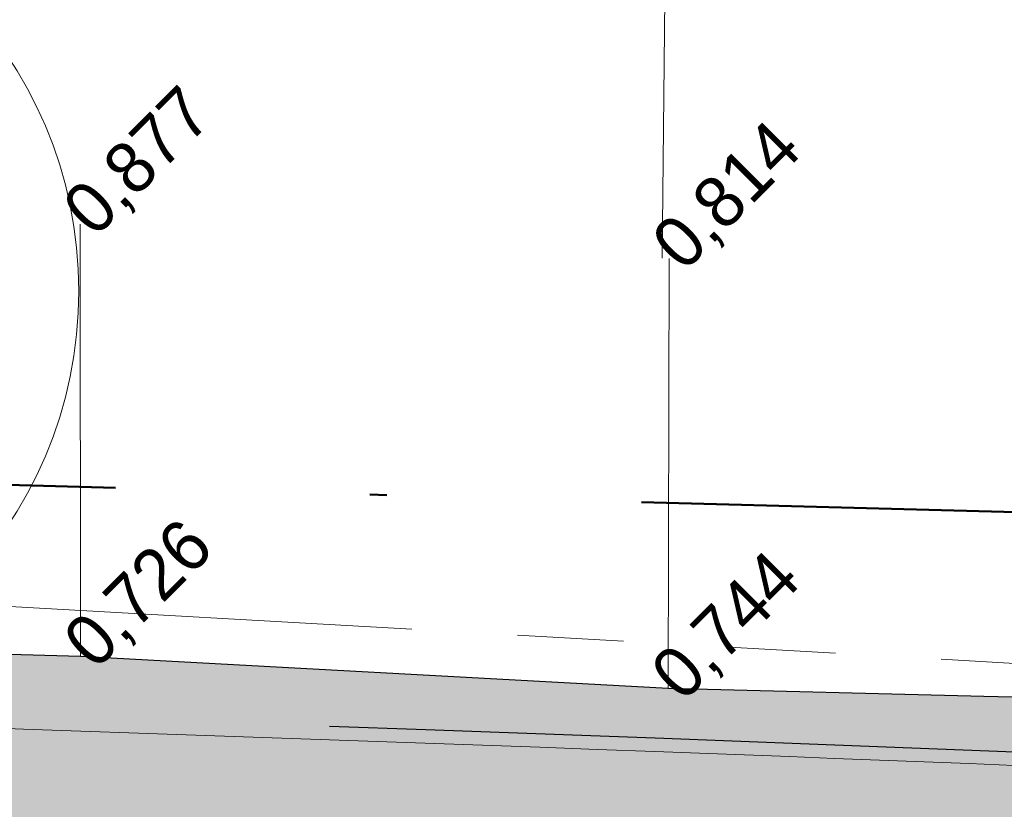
# Model space of a CAD drawing. Header units: millimetres. Extents: x 812 to 183790, y 13 to 580968.
# Tile 68 of 256: x 182509.42 to 182515.22, y 580828.36 to 580833.01. Entities that reach past the tile are written whole.
import ezdxf

# ---------------------------------------------------------------- set-up
doc = ezdxf.new("R2010")
doc.units = ezdxf.units.MM
doc.header["$LTSCALE"] = 5
for name, pattern in [('PHANTOM2', [1.25, 0.625, -0.125, 0.125, -0.125, 0.125, -0.125]), ('VH-OPSLUITBAND_80X200', [14, 8, -2, 2, -2]), ('XX-PROJECTGRENS', [18, 12, -3, 0, -3])]:
    doc.linetypes.add(name, pattern=pattern)
for name, color, linetype, lineweight in [('047 HEMELWATER AFVOER', 252, 'PHANTOM2', 13), ('boom', 252, 'Continuous', 9), ('kant verharding', 252, 'Continuous', 9), ('N-BH-VH-KANTOPSLUITING_OPSLUITBAND_80X200-G', 150, 'VH-OPSLUITBAND_80X200', 30), ('N-WE-KG-WERKGRENS-G', 7, 'XX-PROJECTGRENS', 50), ('N-WE-VH-KANTVERHARDING-G', 7, 'Continuous', 0), ('V-WE-VH-KANTOPSLUITING_OPSLUITBAND_80X200-G', 150, 'VH-OPSLUITBAND_80X200', 25), ('VERHARDING TEGELS', 252, 'Continuous', 9)]:
    doc.layers.add(name, color=color, linetype=linetype, lineweight=lineweight)
doc.layers.add('B-ALG-HOOGTES', color=252, linetype='Continuous')
doc.layers.add('V-WEG-ALG-LIJN', color=7, linetype='Continuous')
for name, color, linetype, lineweight, transparency in [('N-PV-GR-GRAS_02-G', 85, 'Continuous', 15, 0.3), ('N-WE-VH-VERHARDING_TEGEL-A', 253, 'Continuous', 5, 0.75), ('V-WE-VH-VERHARDING_TEGEL-A', 253, 'Continuous', 18, 0.5)]:
    doc.layers.add(name, color=color, linetype=linetype, lineweight=lineweight, transparency=transparency)
doc.styles.add('isocp', font='isocp.shx')

# ---------------------------------------------------------------- blocks, each defined once
blk = doc.blocks.new('S0771')
at = {"ltscale": 0.1}
h = blk.add_hatch(color=256, dxfattribs=at)
edge = h.paths.add_edge_path()
edge.add_arc((7.366995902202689e-12, -5.115907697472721e-12), 0.15, 0, 360)
for centre, radius in [((0, 0), 2.5), ((7.366995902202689e-12, -5.115907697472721e-12), 0.04499999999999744)]:
    blk.add_circle(centre, radius)
blk.add_circle((7.366995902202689e-12, -5.115907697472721e-12), 0.15, dxfattribs=at)

msp = doc.modelspace()

# ---------------------------------------------------------------- hatches: boundary and pattern name
at = {"layer": 'N-PV-GR-GRAS_02-G'}
h = msp.add_hatch(dxfattribs=at)
h.set_pattern_fill('AGR-GRAS_02', color=256, scale=0.1, angle=90.00000000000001, style=0, pattern_type=2)
h.set_pattern_definition([(90, (0, 0), (-1, 0.9999999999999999), [0.25, -0.75]), (90, (-0.6000000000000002, 0.5499999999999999), (-1, 0.9999999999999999), [0.25, -0.75]), (180, (-0.35, 0.09999999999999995), (-0.9999999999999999, -1), [0.25, -0.75]), (180, (-0.7000000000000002, 0.4999999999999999), (-0.9999999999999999, -1), [0.25, -0.75]), (135, (-0.7000000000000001, 0.1999999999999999), (-1.000000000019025, -1.608122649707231e-16), [0.25, -1.164213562]), (225, (-8.844674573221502e-17, 0.55), (1.608122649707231e-16, -1.000000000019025), [0.25, -1.164213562]), (116.5650512, (-0.3000000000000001, 0.2499999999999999), (-4.000646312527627e-10, 1.000000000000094), [0.25, -1.986067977]), (116.5650512, (-0.8000000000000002, 0.7), (-4.000646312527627e-10, 1.000000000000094), [0.25, -1.986067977]), (153.43494882, (-1.125685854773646e-16, 0.7000000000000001), (-1.000000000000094, 5.099846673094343e-11), [0.25, -1.986067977]), (153.43494882, (-0.4500000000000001, 0.2499999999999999), (-1.000000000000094, 5.099846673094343e-11), [0.25, -1.986067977]), (153.43494882, (-0.2000000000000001, 0.6000000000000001), (-1.000000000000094, 5.099846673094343e-11), [0.25, -1.986067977]), (206.5650512, (-0.55, -8.844674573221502e-17), (-1.000000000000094, -4.000650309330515e-10), [0.25, -1.986067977]), (243.43494882, (-0.15, 0.2), (-5.09988220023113e-11, -1.000000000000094), [0.25, -1.986067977])])
edge = h.paths.add_edge_path()
edge.add_line((182455.8422390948, 580832.357112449), (182455.6124364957, 580831.9360913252))
edge.add_arc((182464.1276147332, 580847.703720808), 17.91999999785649, 241.62910164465, 269.0976136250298)
edge.add_line((182463.8453933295, 580829.7859432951), (182491.5234362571, 580829.3499887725))
edge.add_arc((182475.6818700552, 579823.5947403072), 1005.880000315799, 87.86447263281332, 89.0976136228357, ccw=False)
edge.add_arc((182475.6818700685, 579823.5947408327), 1005.87999979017, 85.9329129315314, 87.86447263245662, ccw=False)
edge.add_line((182547.0233695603, 580826.9416222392), (182574.9237051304, 580824.9578100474))
edge.add_line((182574.9237051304, 580824.9578100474), (182573.7002319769, 580825.0744470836))
edge.add_line((182573.7002319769, 580825.0744470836), (182570.5026350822, 580825.379282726))
edge.add_line((182570.5026350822, 580825.379282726), (182567.3050381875, 580825.6841183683))
edge.add_line((182567.3050381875, 580825.6841183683), (182564.1074412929, 580825.9889540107))
edge.add_line((182564.1074412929, 580825.9889540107), (182560.9039097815, 580826.293177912))
edge.add_line((182560.9039097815, 580826.293177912), (182557.4745113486, 580826.5741194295))
edge.add_line((182557.4745113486, 580826.5741194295), (182554.0451129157, 580826.8550609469))
edge.add_line((182554.0451129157, 580826.8550609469), (182550.6157144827, 580827.1360024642))
edge.add_line((182550.6157144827, 580827.1360024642), (182547.1863160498, 580827.4169439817))
edge.add_line((182547.1863160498, 580827.4169439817), (182543.7569176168, 580827.6978854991))
edge.add_line((182543.7569176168, 580827.6978854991), (182540.4340331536, 580827.9373642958))
edge.add_line((182540.4340331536, 580827.9373642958), (182537.3086117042, 580828.099976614))
edge.add_line((182537.3086117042, 580828.099976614), (182534.1831902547, 580828.2625889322))
edge.add_line((182534.1831902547, 580828.2625889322), (182531.0577688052, 580828.4252012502))
edge.add_line((182531.0577688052, 580828.4252012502), (182527.9323473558, 580828.5878135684))
edge.add_line((182527.9323473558, 580828.5878135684), (182524.8069259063, 580828.7504258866))
edge.add_line((182524.8069259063, 580828.7504258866), (182522.5364941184, 580828.8346088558))
edge.add_line((182522.5364941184, 580828.8346088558), (182520.6773474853, 580828.8810640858))
edge.add_line((182520.6773474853, 580828.8810640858), (182518.8182008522, 580828.9275193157))
edge.add_line((182518.8182008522, 580828.9275193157), (182516.9590542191, 580828.9739745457))
edge.add_line((182516.9590542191, 580828.9739745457), (182515.099907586, 580829.0204297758))
edge.add_line((182515.099907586, 580829.0204297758), (182513.2407609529, 580829.0668850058))
edge.add_line((182513.2407609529, 580829.0668850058), (182509.7778118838, 580829.2558328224))
edge.add_line((182509.7778118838, 580829.2558328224), (182508.3219401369, 580829.2954682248))
edge.add_line((182508.3219401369, 580829.2954682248), (182506.86606839, 580829.3351036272))
edge.add_line((182506.86606839, 580829.3351036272), (182505.4101966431, 580829.3747390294))
edge.add_line((182505.4101966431, 580829.3747390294), (182503.9543248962, 580829.4143744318))
edge.add_line((182503.9543248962, 580829.4143744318), (182501.0309565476, 580829.4972953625))
edge.add_line((182501.0309565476, 580829.4972953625), (182495.9139554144, 580829.6449200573))
edge.add_line((182495.9139554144, 580829.6449200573), (182490.7969542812, 580829.7925447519))
edge.add_line((182490.7969542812, 580829.7925447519), (182485.6799531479, 580829.9401694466))
edge.add_line((182485.6799531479, 580829.9401694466), (182480.5629520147, 580830.0877941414))
edge.add_line((182480.5629520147, 580830.0877941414), (182476.5693457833, 580830.1611014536))
edge.add_line((182476.5693457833, 580830.1611014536), (182472.8554942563, 580830.2159017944))
edge.add_line((182472.8554942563, 580830.2159017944), (182469.1416427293, 580830.2707021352))
edge.add_line((182469.1416427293, 580830.2707021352), (182465.4277912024, 580830.3255024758))
edge.add_line((182465.4277912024, 580830.3255024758), (182462.3622964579, 580830.3833315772))
edge.add_line((182462.3622964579, 580830.3833315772), (182461.8835026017, 580830.4532442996))
edge.add_line((182461.8835026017, 580830.4532442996), (182461.4047087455, 580830.5231570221))
edge.add_line((182461.4047087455, 580830.5231570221), (182460.9259148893, 580830.5930697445))
edge.add_line((182460.9259148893, 580830.5930697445), (182460.4471210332, 580830.662982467))
edge.add_line((182460.4471210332, 580830.662982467), (182459.8421252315, 580830.8098225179))
edge.add_line((182459.8421252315, 580830.8098225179), (182459.1530676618, 580831.0079030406))
edge.add_line((182459.1530676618, 580831.0079030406), (182458.4640100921, 580831.2059835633))
edge.add_line((182458.4640100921, 580831.2059835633), (182457.7749525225, 580831.404064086))
edge.add_line((182457.7749525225, 580831.404064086), (182457.0858949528, 580831.6021446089))
edge.add_line((182457.0858949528, 580831.6021446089), (182456.141, 580832.192))
edge.add_line((182456.141, 580832.192), (182455.8422390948, 580832.357112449))
at = {"layer": 'N-WE-VH-VERHARDING_TEGEL-A'}
h = msp.add_hatch(color=256, dxfattribs=at)
h.dxf.hatch_style = 1
edge = h.paths.add_edge_path()
edge.add_line((182734.8123024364, 580795.7757181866), (182734.8589631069, 580795.7427540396))
edge.add_arc((182730.9385944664, 580798.5123586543), 4.799999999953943, 324.7601184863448, 324.9978515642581)
edge.add_line((182734.8704210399, 580795.7590443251), (182734.8123024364, 580795.7757181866))
edge = h.paths.add_edge_path()
edge.add_line((182733.6605132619, 580794.5587327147), (182733.4827499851, 580794.7951994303))
edge.add_line((182733.4827499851, 580794.7951994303), (182733.642615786, 580794.9153781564))
edge.add_arc((182730.938594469, 580798.5123586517), 4.49999999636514, 306.9339257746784, 322.2128002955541)
edge.add_line((182734.4949081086, 580795.7550713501), (182734.5605247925, 580795.8479516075))
edge.add_line((182734.5605247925, 580795.8479516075), (182733.072, 580796.275))
edge.add_line((182733.072, 580796.275), (182733.3354651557, 580796.8943211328))
edge.add_line((182733.3354651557, 580796.8943211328), (182731.4455190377, 580797.5570164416))
edge.add_line((182731.4455190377, 580797.5570164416), (182730.6353043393, 580795.7679075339))
edge.add_line((182730.6353043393, 580795.7679075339), (182727.1012633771, 580796.9426920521))
edge.add_arc((182693.7269393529, 580696.5445113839), 105.8000008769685, 71.61218134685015, 74.59884301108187)
edge.add_line((182721.8248365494, 580798.5452386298), (182696.2955083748, 580805.5777418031))
edge.add_arc((182561.9673772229, 580317.9409987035), 505.8000000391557, 74.5988430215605, 80.84029245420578)
edge.add_arc((182479.9303782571, 579809.1625078), 1021.149999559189, 80.84029245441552, 81.94296046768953)
edge.add_arc((182551.5445533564, 580315.068933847), 510.2000000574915, 81.94296046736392, 85.46479090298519)
edge.add_line((182591.8869353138, 580823.6714626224), (182547.0176956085, 580826.8618237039))
edge.add_arc((182475.6818700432, 579823.59474025), 1005.80000037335, 85.93291293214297, 87.86447263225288)
edge.add_arc((182475.6818700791, 579823.5947410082), 1005.799999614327, 87.86447263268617, 89.09761362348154)
edge.add_line((182491.5221763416, 580829.2699986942), (182463.8441334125, 580829.7059532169))
edge.add_arc((182464.127614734, 580847.7037208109), 18.00000000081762, 241.3733160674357, 269.0976136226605, ccw=False)
edge.add_line((182455.50380209, 580831.9040418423), (182454.0026040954, 580829.1536984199))
edge.add_arc((182458.027942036, 580838.0888343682), 9.799999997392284, 245.7481199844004, 256.0892152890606)
edge.add_line((182455.6719166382, 580828.5762561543), (182456.8892236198, 580828.274759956))
edge.add_arc((182462.1301780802, 580849.4353931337), 21.80000000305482, 256.0892152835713, 269.0976136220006)
edge.add_line((182461.7868507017, 580827.6380968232), (182491.4891034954, 580827.1702591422))
edge.add_arc((182475.6818700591, 579823.5947405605), 1003.700000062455, 85.93291293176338, 89.09761362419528, ccw=False)
edge.add_line((182546.8687542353, 580824.7671121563), (182583.4307033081, 580822.1674287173))
edge.add_arc((182551.5445533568, 580315.0689338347), 508.1000000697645, 81.94296046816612, 86.40200135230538, ccw=False)
edge.add_arc((182479.9303781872, 579809.1625073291), 1019.050000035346, 80.84029245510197, 81.94296046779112, ccw=False)
edge.add_arc((182561.9673772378, 580317.9409987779), 503.6999999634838, 74.5988430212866, 80.84029245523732, ccw=False)
edge.add_line((182695.7377996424, 580803.5531527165), (182721.2671278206, 580796.5206495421))
edge.add_arc((182693.726939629, 580696.5445123), 103.6999999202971, 71.6121813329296, 74.59884302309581, ccw=False)
edge.add_line((182726.4388240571, 580794.9499115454), (182729.4244474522, 580793.9574317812))
edge.add_arc((182730.9385944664, 580798.5123586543), 4.799999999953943, 251.6121813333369, 304.5459103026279)
at = {"layer": 'V-WE-VH-VERHARDING_TEGEL-A'}
h = msp.add_hatch(color=256, dxfattribs=at)
h.dxf.hatch_style = 1
h.paths.add_polyline_path([(182455.50380209, 580831.9040418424), (182454.0026040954, 580829.1536984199), (182455.1793785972, 580828.6235537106), (182457.4684493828, 580827.7761560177), (182458.3543699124, 580827.6966467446), (182459.240290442, 580827.6171374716), (182460.1262109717, 580827.5376281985), (182461.0121315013, 580827.4581189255), (182461.8980520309, 580827.3786096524), (182463.4309021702, 580827.2975462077), (182466.4300845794, 580827.2129600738), (182469.4292669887, 580827.1283739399), (182472.428449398, 580827.0437878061), (182475.4276318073, 580826.9592016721), (182478.4268142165, 580826.8746155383), (182482.0901597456, 580826.7647229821), (182486.1741206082, 580826.638803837), (182490.2580814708, 580826.5128846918), (182494.3420423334, 580826.3869655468), (182498.4260031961, 580826.2610464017), (182502.5099640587, 580826.1351272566), (182506.1804276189, 580826.0231552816), (182509.8141447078, 580825.9124227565), (182513.4478617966, 580825.8016902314), (182517.0815788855, 580825.6909577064), (182520.7152959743, 580825.5802251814), (182524.2312825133, 580825.4572298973), (182527.3406197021, 580825.2918782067), (182530.4499568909, 580825.126526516), (182533.5592940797, 580824.9611748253), (182536.6686312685, 580824.7958231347), (182539.7779684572, 580824.6304714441), (182542.8826534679, 580824.4205348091), (182545.9832235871, 580824.1711624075), (182549.0837937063, 580823.9217900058), (182552.1843638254, 580823.672417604), (182555.2849339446, 580823.4230452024), (182558.3855040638, 580823.1736728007), (182561.7776175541, 580822.8614948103), (182565.2266025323, 580822.5370653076), (182568.6755875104, 580822.2126358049), (182572.1245724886, 580821.8882063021), (182575.5735574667, 580821.5637767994), (182578.9729278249, 580821.2373366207), (182582.0747127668, 580820.8988365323), (182585.1764977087, 580820.560336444), (182588.2782826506, 580820.2218363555), (182591.3800675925, 580819.8833362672), (182594.4818525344, 580819.5448361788), (182597.3201616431, 580819.217742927), (182599.8351769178, 580818.9046462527), (182602.3501921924, 580818.5915495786), (182604.8652074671, 580818.2784529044), (182607.3802227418, 580817.9653562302), (182609.8952380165, 580817.652259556), (182612.5022527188, 580817.308307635), (182615.1390963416, 580816.9543515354), (182617.7759399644, 580816.6003954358), (182620.4127835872, 580816.2464393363), (182623.04962721, 580815.8924832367), (182625.6821626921, 580815.5371008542), (182628.2487090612, 580815.1598716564), (182630.8152554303, 580814.7826424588), (182633.3818017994, 580814.405413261), (182635.9483481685, 580814.0281840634), (182638.5148945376, 580813.6509548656), (182640.9088520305, 580813.2865017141), (182643.0056577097, 580812.9440454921), (182645.1066849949, 580812.5869669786), (182649.7331407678, 580811.8434843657), (182654.6610525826, 580810.9976771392), (182659.5845983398, 580810.1277541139), (182664.5015950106, 580809.2209073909), (182669.4177730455, 580808.3094452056), (182674.3274848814, 580807.3968219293), (182677.7978745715, 580806.717486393), (182681.4834602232, 580805.9883074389), (182682.5561419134, 580805.7764089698), (182684.9756754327, 580805.2926435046), (182687.1587701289, 580804.8424584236), (182687.5950333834, 580804.7497755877), (182688.5658134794, 580804.5453743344), (182691.942734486, 580803.8265346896), (182693.3082887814, 580803.5280725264), (182694.1588380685, 580803.3421723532), (182695.1163212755, 580803.1284630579), (182696.0328516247, 580802.9147075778), (182698.4671679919, 580802.3411580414), (182699.8880365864, 580802.002470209), (182700.9154670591, 580801.7514305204), (182703.6816411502, 580801.0520885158), (182704.9411721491, 580800.7243029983), (182706.2974861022, 580800.3645149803), (182708.5389078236, 580799.7676658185), (182710.1164709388, 580799.3389751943), (182710.6464851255, 580799.1937133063), (182712.0099856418, 580798.8072204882), (182713.2967522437, 580798.4386594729), (182716.7264716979, 580797.4636331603), (182723.5066324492, 580795.5239116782), (182726.4968512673, 580794.663166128), (182727.3084001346, 580794.4231579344), (182728.0477511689, 580794.1719112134), (182728.8740394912, 580793.873556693), (182729.4180243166, 580793.6918490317), (182729.9658196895, 580793.5767088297), (182730.3581934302, 580793.5467172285), (182730.799268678, 580793.5473738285), (182731.231872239, 580793.5830296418), (182731.542407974, 580793.6503250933), (182731.8546702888, 580793.7378761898), (182732.0998600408, 580793.8333926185), (182732.3213766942, 580793.9285000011), (182732.0272807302, 580794.4860460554), (182732.1865636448, 580794.5768947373), (182733.3101242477, 580795.2202400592), (182733.6364069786, 580794.6344489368), (182733.93622217, 580794.854119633), (182734.2097343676, 580795.0760206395), (182734.4287125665, 580795.2756150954), (182734.6903004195, 580795.5501082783), (182735.0136131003, 580795.9772983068), (182734.377188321, 580795.8671633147), (182733.0210113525, 580796.2700042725), (182733.2838603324, 580796.912683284), (182731.5540290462, 580797.5186960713), (182731.2552716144, 580796.8068930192), (182730.729043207, 580796.9599167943), (182726.1020050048, 580798.3054292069), (182718.9625096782, 580800.3496603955), (182718.4160003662, 580800.5009564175), (182715.5652089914, 580801.2899114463), (182714.1112266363, 580801.6892641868), (182712.3440093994, 580802.1710212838), (182710.6560049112, 580802.6222766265), (182709.3319069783, 580802.9792803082), (182706.609705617, 580803.6939101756), (182703.3677847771, 580804.5379753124), (182701.3589935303, 580805.0443390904), (182700.5153028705, 580805.2582380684), (182699.4743178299, 580805.5221566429), (182697.8327108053, 580805.9171204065), (182696.1734659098, 580806.3020211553), (182694.3965783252, 580806.709951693), (182692.8954627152, 580807.0401306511), (182690.3557770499, 580807.5877108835), (182688.9071975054, 580807.886457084), (182687.6379852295, 580808.1450767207), (182683.6757236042, 580808.9361017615), (182679.6123346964, 580809.7449619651), (182675.1949920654, 580810.6082856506), (182670.3037859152, 580811.5180185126), (182665.3893322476, 580812.4436214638), (182660.4699901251, 580813.3379424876), (182655.5498397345, 580814.2276462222), (182650.6210678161, 580815.068098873), (182645.6896016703, 580815.8936605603), (182643.7789000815, 580816.1975006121), (182641.8689180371, 580816.5057984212), (182639.8882419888, 580816.8151474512), (182637.7470668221, 580817.126883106), (182635.6058916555, 580817.4386187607), (182633.4647164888, 580817.7503544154), (182631.3235413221, 580818.0620900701), (182629.1823661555, 580818.3738257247), (182627.0411909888, 580818.6855613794), (182626.1597309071, 580818.8073901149), (182625.3830276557, 580818.9134263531), (182624.6063244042, 580819.0194625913), (182623.8296211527, 580819.1254988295), (182623.0529179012, 580819.2315350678), (182622.2762146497, 580819.337571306), (182621.9199819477, 580819.7672465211), (182621.9209604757, 580820.4718695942), (182620.4378271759, 580820.6764278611), (182620.4414245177, 580819.8231229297), (182619.2580839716, 580819.752084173), (182617.6276921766, 580819.9756801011), (182615.9973003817, 580820.1992760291), (182614.3669085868, 580820.4228719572), (182612.7365167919, 580820.6464678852), (182611.0569451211, 580820.8751093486), (182608.4660893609, 580821.1972426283), (182605.8752336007, 580821.519375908), (182603.2843778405, 580821.8415091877), (182600.6935220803, 580822.1636424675), (182598.1026663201, 580822.4857757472), (182595.3366593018, 580822.8106270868), (182592.2799801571, 580823.1399891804), (182589.2233010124, 580823.4693512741), (182586.1666218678, 580823.7987133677), (182583.1099427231, 580824.1280754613), (182580.0532635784, 580824.4574375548), (182576.8978288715, 580824.7696114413), (182573.7002319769, 580825.0744470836), (182570.5026350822, 580825.379282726), (182567.3050381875, 580825.6841183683), (182564.1074412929, 580825.9889540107), (182560.9039097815, 580826.293177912), (182557.4745113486, 580826.5741194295), (182554.0451129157, 580826.8550609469), (182550.6157144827, 580827.1360024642), (182547.1863160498, 580827.4169439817), (182543.7569176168, 580827.6978854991), (182540.4340331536, 580827.9373642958), (182537.3086117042, 580828.099976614), (182534.1831902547, 580828.2625889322), (182531.0577688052, 580828.4252012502), (182527.9323473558, 580828.5878135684), (182524.8069259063, 580828.7504258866), (182522.5364941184, 580828.8346088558), (182520.6773474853, 580828.8810640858), (182518.8182008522, 580828.9275193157), (182516.9590542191, 580828.9739745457), (182515.099907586, 580829.0204297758), (182513.2407609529, 580829.0668850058), (182509.7778118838, 580829.2558328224), (182508.3219401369, 580829.2954682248), (182506.86606839, 580829.3351036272), (182505.4101966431, 580829.3747390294), (182503.9543248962, 580829.4143744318), (182501.0309565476, 580829.4972953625), (182495.9139554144, 580829.6449200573), (182490.7969542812, 580829.7925447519), (182485.6799531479, 580829.9401694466), (182480.5629520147, 580830.0877941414), (182476.5693457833, 580830.1611014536), (182472.8554942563, 580830.2159017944), (182469.1416427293, 580830.2707021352), (182465.4277912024, 580830.3255024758), (182462.3622964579, 580830.3833315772), (182461.8835026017, 580830.4532442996), (182461.4047087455, 580830.5231570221), (182460.9259148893, 580830.5930697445), (182460.4471210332, 580830.662982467), (182459.8421252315, 580830.8098225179), (182459.1530676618, 580831.0079030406), (182458.4640100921, 580831.2059835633), (182457.7749525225, 580831.404064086), (182457.0858949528, 580831.6021446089), (182456.141, 580832.192), (182455.7722195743, 580832.395809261)])

# ---------------------------------------------------------------- linework, layer by layer
at = {"layer": '047 HEMELWATER AFVOER', "flags": 128}
msp.add_lwpolyline([(182452.45, 580832.78), (182611.4619954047, 580823.7596207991)], dxfattribs=at)
at = {"layer": 'kant verharding', "color": 251, "lineweight": 0, "true_color": 0x696969, "flags": 128}
msp.add_lwpolyline([(182513.2059554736, 580831.6018303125), (182513.257, 580836.578)], dxfattribs=at)
at = {"layer": 'N-BH-VH-KANTOPSLUITING_OPSLUITBAND_80X200-G', "ltscale": 0.2, "flags": 128}
msp.add_lwpolyline([(182455.6124364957, 580831.9360913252, 0.120431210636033), (182463.8453933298, 580829.7859432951), (182491.5234362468, 580829.3499887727, -0.005380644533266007), (182513.1643333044, 580828.7761368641, -0.008428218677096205), (182547.0233695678, 580826.9416222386), (182591.8917942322, 580823.7513191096)], format="xyb", dxfattribs=at)
at = {"layer": 'N-WE-KG-WERKGRENS-G', "ltscale": 0.1, "flags": 128}
msp.add_lwpolyline([(182546.3363945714, 580828.4899207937), (182543.8336850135, 580828.6949465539), (182540.4959602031, 580828.9354948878), (182537.3605703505, 580829.0986258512), (182534.235148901, 580829.2612381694), (182531.1097274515, 580829.4238504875), (182527.9843060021, 580829.5864628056), (182520.9662974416, 580829.9516022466), (182508.3491545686, 580830.2950978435), (182506.8932828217, 580830.3347332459), (182505.4374110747, 580830.3743686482), (182503.9821088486, 580830.4139885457), (182501.0593100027, 580830.4968933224), (182495.9427932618, 580830.64450416), (182490.8257921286, 580830.7921288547), (182485.7087909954, 580830.9397535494), (182480.5865481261, 580831.0875294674), (182476.585899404, 580831.1609660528), (182472.870248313, 580831.2157929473), (182469.156396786, 580831.2705932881), (182465.4445988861, 580831.3253633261), (182462.4442958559, 580831.3819626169), (182462.0279888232, 580831.442751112), (182461.549194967, 580831.5126638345), (182461.0704011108, 580831.582576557), (182460.6377092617, 580831.6457575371), (182460.098308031, 580831.7766769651), (182459.429344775, 580831.9689810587), (182458.7402872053, 580832.1670615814), (182458.0512296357, 580832.3651421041), (182457.4967000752, 580832.5245504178), (182456.6479823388, 580833.0543667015), (182455.3760828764, 580833.7572914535), (182453.1248441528, 580829.6327991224), (182453.1248441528, 580797.3056406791), (182458.7221649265, 580789.2339841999), (182459.9721623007, 580789.9533443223), (182460.1746733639, 580790.1171925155), (182460.4375156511, 580790.2553269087), (182460.7875578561, 580790.4392884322), (182461.1376000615, 580790.6232499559), (182461.4876422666, 580790.8072114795), (182461.837684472, 580790.9911730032), (182462.1129321, 580791.1358269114), (182462.4419120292, 580791.2431276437), (182462.8648578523, 580791.3682309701), (182463.3010819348, 580791.4972618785), (182463.7373060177, 580791.6262927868), (182464.1735301, 580791.7553236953), (182464.5492909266, 580791.8664701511), (182464.891624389, 580791.9222959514), (182465.2971176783, 580791.9600483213), (182465.7368846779, 580792.0009916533), (182466.176651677, 580792.0419349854), (182466.6164186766, 580792.0828783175), (182467.0080813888, 580792.1193430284), (182468.8304161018, 580792.1125732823), (182472.352354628, 580792.0506869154), (182475.8812197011, 580791.9886788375), (182479.4100847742, 580791.9266707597), (182482.9389498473, 580791.8646626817), (182486.4673558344, 580791.8026627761), (182490.0953355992, 580791.7372467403), (182493.9822088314, 580791.6629524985), (182497.8696233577, 580791.5886479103), (182501.7570378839, 580791.5143433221), (182505.6444524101, 580791.4400387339), (182509.5320295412, 580791.365731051), (182513.4196150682, 580791.2920556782), (182517.3006813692, 580791.2248659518), (182521.1809284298, 580791.1576904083), (182525.0611754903, 580791.0905148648), (182528.9414225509, 580791.0233393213), (182532.8216696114, 580790.9561637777), (182536.7001634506, 580790.8890185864), (182539.4982635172, 580790.8307611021), (182542.1825784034, 580790.7734091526), (182544.8668932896, 580790.7160572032), (182547.5512081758, 580790.6587052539), (182550.2355230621, 580790.6013533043), (182552.9211300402, 580790.5439737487), (182555.6766168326, 580790.4922268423), (182558.4572195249, 580790.4427686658), (182561.2378222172, 580790.3933104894), (182564.0184249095, 580790.343852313), (182566.7990276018, 580790.2943941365), (182569.5789762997, 580790.2449475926), (182572.1743940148, 580790.1953868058), (182574.6060562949, 580790.14570009), (182577.0383870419, 580790.0959997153), (182579.4707177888, 580790.0462993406), (182581.9030485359, 580789.9965989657), (182584.3319301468, 580789.9469690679), (182586.7911242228, 580789.8797423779), (182589.3248883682, 580789.7780244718), (182591.8650441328, 580789.6760499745), (182594.4051998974, 580789.5740754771), (182596.945355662, 580789.4721009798), (182599.4804017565, 580789.3703316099), (182601.8630860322, 580789.2502597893), (182603.6266279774, 580789.0203305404), (182605.4295062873, 580788.7852726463), (182607.2323845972, 580788.5502147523), (182609.0352629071, 580788.3151568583), (182610.8381412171, 580788.0800989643), (182612.6422430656, 580787.8448815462), (182613.7326595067, 580787.7054496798), (182614.7961327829, 580787.5696250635), (182615.8596060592, 580787.4338004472), (182616.9230793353, 580787.2979758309), (182617.9865526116, 580787.1621512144), (182619.0437285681, 580787.0271308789), (182620.0885572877, 580786.8801825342), (182621.1366633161, 580786.7288557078), (182622.1865822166, 580786.5772671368), (182623.2365011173, 580786.4256785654), (182624.2864200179, 580786.2740899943), (182625.3299012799, 580786.1234308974), (182627.020285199, 580785.8568797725), (182629.1673737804, 580785.5086308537), (182631.3166323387, 580785.1600299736), (182633.4658908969, 580784.8114290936), (182635.6151494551, 580784.4628282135), (182637.7513844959, 580784.1163396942), (182640.0049781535, 580783.6895120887), (182642.1360582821, 580783.3090348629), (182647.0630134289, 580782.4411077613), (182651.9891248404, 580781.5902773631), (182656.9078141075, 580780.712208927), (182661.8271143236, 580779.8260979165), (182666.7151533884, 580778.9377595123), (182670.7274343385, 580778.1575107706), (182672.8454156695, 580777.7441421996), (182675.1367830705, 580777.2877374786), (182677.8864391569, 580776.7344992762), (182723.4470160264, 580767.0980044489), (182727.4134544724, 580765.1004620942), (182728.5193157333, 580767.2890309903), (182733.487118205, 580765.839533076), (182735.3841539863, 580765.7193532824), (182736.7291595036, 580765.8569923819), (182737.9777871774, 580765.984768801), (182741.1548623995, 580766.309889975), (182758.3880922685, 580762.4353447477), (182758.0502154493, 580761.9109538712), (182758.2781539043, 580761.5340619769), (182751.5803360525, 580749.746364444), (182784.2071760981, 580741.4288769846), (182784.088835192, 580737.5353437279), (182784.0815874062, 580737.5082115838), (182783.5253590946, 580735.4310709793), (182787.0264828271, 580734.4501235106, -0.06878441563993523), (182787.0710498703, 580728.4065941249), (182786.4433279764, 580726.2139149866), (182784.8212424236, 580720.8672947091), (182783.9285352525, 580717.5622805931), (182783.3629587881, 580715.4844659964), (182780.7330075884, 580704.363215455, 0.01006423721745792), (182779.8290839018, 580700.1652549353, 0.03789734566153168), (182778.9515901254, 580692.6476957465), (182778.8086371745, 580689.114825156), (182778.664840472, 580677.4566763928), (182774.5489658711, 580677.5030601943), (182774.3887329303, 580664.4659519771), (182777.7728912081, 580664.4296323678), (182777.5992994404, 580658.3134843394), (182797.5259302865, 580658.0334855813), (182797.5627665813, 580667.2589931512), (182800.3788182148, 580667.2624219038), (182800.4003675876, 580675.3592035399), (182797.5713859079, 580675.3666430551), (182797.5587852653, 580678.0379749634), (182798.51420407, 580682.5233503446), (182808.2659865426, 580723.7606235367), (182808.3887287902, 580729.6090305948), (182811.171402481, 580735.7888850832, -0.1199236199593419), (182813.2056665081, 580738.4003126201), (182817.1751677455, 580741.3533516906, -0.2023336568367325), (182823.6090945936, 580742.8635374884), (182838.9859315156, 580740.2441271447), (182838.9615736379, 580736.850063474), (182841.3969184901, 580736.857219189), (182841.3008403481, 580734.7862014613), (182846.1720900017, 580734.4916700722), (182846.0383634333, 580732.0657865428), (182851.325015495, 580731.7732694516, 0.0250001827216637), (182928.0593059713, 580722.7733242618), (182928.2904346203, 580726.1654619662, 0.01378694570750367), (182970.6959348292, 580724.502907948), (183059.9886356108, 580723.465826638), (183059.9798531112, 580721.3041403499), (183068.0991874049, 580721.2114097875), (183068.1978501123, 580723.3704815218), (183221.0751434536, 580721.5949032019), (183221.0888945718, 580715.2308856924), (183240.2705249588, 580715.3070614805), (183240.3081457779, 580720.3747960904), (183240.5860722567, 580720.3746200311), (183242.4505741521, 580720.3985859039), (183244.4520871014, 580720.4054370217), (183245.8448439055, 580720.3876357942), (183247.2279820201, 580720.369957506), (183249.6118762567, 580720.331143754), (183252.1844203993, 580720.2899176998), (183254.1676349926, 580720.2591536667), (183256.0270805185, 580720.2363258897), (183258.3117480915, 580720.2185501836), (183261.870273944, 580720.1782204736), (183265.4918982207, 580720.1405490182), (183268.1005979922, 580720.1114656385), (183269.8825592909, 580720.0873315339), (183272.1715485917, 580720.0507186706), (183273.9743825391, 580720.0093185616), (183275.5027767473, 580719.9728417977), (183276.437037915, 580719.9481279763), (183277.4632290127, 580719.9249136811), (183279.8339705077, 580719.8919135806), (183285.4019259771, 580719.8234907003), (183293.9097694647, 580719.7246190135), (183296.6605298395, 580719.6826219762), (183300.6896803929, 580719.6211072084), (183301.9841566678, 580719.603033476), (183303.1636473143, 580719.5865651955), (183304.85103719, 580719.565599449), (183306.689819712, 580719.5436243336), (183308.5842271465, 580719.5356408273), (183310.372555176, 580719.5296939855), (183312.7694811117, 580719.5451821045), (183314.8878679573, 580719.5671883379), (183317.3638881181, 580719.6072594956), (183319.3345012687, 580719.6852769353), (183320.2449572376, 580719.7368562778), (183321.3681973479, 580719.8051428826), (183322.6456268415, 580719.9124179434), (183324.0210926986, 580720.0280979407), (183325.5883142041, 580720.1679196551), (183326.7039214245, 580720.2767798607), (183327.873631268, 580720.3909193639), (183329.9510740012, 580720.6048506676), (183332.3846737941, 580720.8685421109), (183334.5499215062, 580721.1248258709), (183336.1045024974, 580721.3200670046), (183337.6187943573, 580721.5245671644), (183339.4584159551, 580721.8035088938), (183340.9118904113, 580722.0468656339), (183342.1533880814, 580722.2661741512), (183343.8365356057, 580722.565729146), (183345.379378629, 580722.8403520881), (183346.2451748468, 580723.0074318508), (183346.9857773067, 580723.1503519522), (183348.60799843, 580723.4825238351), (183350.1849550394, 580723.8082190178), (183350.6332304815, 580723.9066990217), (183351.4270876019, 580724.0810986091), (183352.5589509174, 580724.3460008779), (183354.0667487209, 580724.7174973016), (183356.056216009, 580725.2184174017), (183357.6991912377, 580725.6323925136), (183359.659842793, 580726.1303079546), (183361.0773076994, 580726.502585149), (183362.5382352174, 580726.9063274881), (183364.106085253, 580727.3486873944), (183365.4382249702, 580727.7334499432), (183366.0890313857, 580727.9239682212), (183366.711851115, 580728.106293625), (183367.570977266, 580728.3614921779), (183368.5514074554, 580728.6685015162), (183369.7468178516, 580729.0578450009), (183370.8905434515, 580729.444942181), (183371.9991616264, 580729.8331634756), (183373.1818273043, 580730.2581687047), (183374.0557342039, 580730.5807175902), (183375.1714988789, 580730.989826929), (183376.7022811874, 580731.5557121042), (183378.0975990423, 580732.0852588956), (183379.372671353, 580732.580994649), (183380.6702380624, 580733.0882598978), (183382.5851349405, 580733.8471686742), (183384.036839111, 580734.4342333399), (183385.2596680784, 580734.9484724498), (183386.4865551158, 580735.4865303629), (183387.9026292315, 580736.1251636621), (183390.3613408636, 580737.2492600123), (183392.2596494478, 580738.1250385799), (183394.2178763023, 580739.0640904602), (183395.6290723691, 580739.7659167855), (183397.0700952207, 580740.5001337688), (183398.2287487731, 580741.0940935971), (183399.5034946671, 580741.7553377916), (183400.5868244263, 580742.3204673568), (183401.5559766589, 580742.8342419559), (183402.5493609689, 580743.3724349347), (183403.77320931, 580744.03960276), (183405.0291069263, 580744.7375497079), (183406.274695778, 580745.4513490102), (183407.4204789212, 580746.1363269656), (183408.6556175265, 580746.8994775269), (183410.2089623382, 580747.8592406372), (183411.7376134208, 580748.8153481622), (183413.0233444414, 580749.6293986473), (183414.1912668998, 580750.3893023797), (183414.7376870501, 580750.7558946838), (183415.1694994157, 580751.049171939), (183415.6269024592, 580751.3541247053), (183416.1926958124, 580751.7345778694), (183416.8457558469, 580752.1725687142), (183417.4438549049, 580752.5812946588), (183417.9674341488, 580752.954995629), (183418.4895497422, 580753.3269260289), (183418.9739641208, 580753.6743383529), (183419.4541436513, 580754.0169505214), (183419.8412569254, 580754.2913615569), (183420.2708889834, 580754.6012846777), (183422.9376071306, 580756.5015914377), (183423.5268132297, 580756.927757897), (183426.7801920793, 580759.254015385), (183430.045753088, 580761.6232062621), (183433.3085215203, 580763.9903711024), (183436.5712899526, 580766.3575359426), (183439.8265075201, 580768.7192225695), (183442.6305409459, 580770.6747772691), (183445.1135794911, 580772.3387513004), (183447.6043370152, 580774.0078980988), (183450.0950945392, 580775.6770448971), (183452.5858520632, 580777.3461916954), (183455.0640697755, 580779.0069351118), (183457.2923219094, 580780.4045971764), (183459.4744747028, 580781.7478362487), (183461.660218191, 580783.0932855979), (183463.8459616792, 580784.438734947), (183466.0317051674, 580785.7841842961), (183467.8048106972, 580786.8734164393), (183467.8231587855, 580786.8620201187), (183467.8458993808, 580786.8478955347), (183467.887567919, 580786.7929881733), (183467.9488498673, 580786.7122358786), (183467.9716921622, 580786.6821361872), (183468.4831392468, 580785.1500434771), (183475.3973957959, 580787.2540622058), (183481.8653286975, 580790.3062808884), (183487.2931698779, 580792.8384432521), (183508.4926288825, 580803.2497857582), (183507.9212643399, 580805.1584873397), (183513.3572816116, 580806.7790938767), (183512.7349608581, 580808.8665508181), (183507.2984268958, 580807.2391394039), (183506.6892884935, 580809.2740284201, -0.2277669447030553), (183507.3572742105, 580816.3500884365, -0.1282015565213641), (183510.3101745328, 580819.239130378), (183512.5474554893, 580813.9539693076), (183514.5672591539, 580814.8658911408), (183512.3070754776, 580820.1304422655), (183514.8646771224, 580821.2145754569), (183512.8945187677, 580825.8937386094, -0.03588457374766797), (183522.3821982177, 580830.5745313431), (183523.3100604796, 580830.9474544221), (183522.0877516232, 580834.0228367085), (183512.558636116, 580830.2984299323), (183502.1452087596, 580862.2535486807), (183499.3051227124, 580861.0400110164), (183497.1330169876, 580866.3964116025), (183495.0717561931, 580865.5510747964), (183497.3056307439, 580860.182088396)], format="xyb", dxfattribs=at)
at = {"layer": 'N-WE-VH-KANTVERHARDING-G', "flags": 128}
msp.add_lwpolyline([(182591.8861202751, 580823.6715205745), (182547.0176956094, 580826.8618237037, 0.008428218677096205), (182513.1613522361, 580828.6961924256, 0.005380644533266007), (182491.5221763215, 580829.2699986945), (182463.8441334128, 580829.7059532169, -0.1215636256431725), (182455.50380209, 580831.9040418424), (182455.7722195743, 580832.3958092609)], format="xyb", dxfattribs=at)
at = {"layer": 'V-WE-VH-KANTOPSLUITING_OPSLUITBAND_80X200-G', "ltscale": 0.1, "flags": 128}
for points in [[(182509.7778118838, 580829.2558328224), (182508.3219401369, 580829.2954682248), (182506.86606839, 580829.3351036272), (182505.4101966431, 580829.3747390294), (182503.9543248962, 580829.4143744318), (182501.0309565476, 580829.4972953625), (182495.9139554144, 580829.6449200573), (182490.7969542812, 580829.7925447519), (182485.6799531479, 580829.9401694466), (182480.5629520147, 580830.0877941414), (182476.5693457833, 580830.1611014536), (182472.8554942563, 580830.2159017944), (182469.1416427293, 580830.2707021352), (182465.4277912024, 580830.3255024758), (182462.3622964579, 580830.3833315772), (182461.8835026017, 580830.4532442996), (182461.4047087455, 580830.5231570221), (182460.9259148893, 580830.5930697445), (182460.4471210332, 580830.662982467), (182459.8421252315, 580830.8098225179), (182459.1530676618, 580831.0079030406), (182458.4640100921, 580831.2059835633), (182457.7749525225, 580831.404064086), (182457.0858949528, 580831.6021446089), (182456.141, 580832.192), (182455.7722195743, 580832.3958092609)], [(182620.4378271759, 580820.6764278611), (182620.4414245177, 580819.8231229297), (182619.2580839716, 580819.752084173), (182617.6276921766, 580819.9756801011), (182615.9973003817, 580820.1992760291), (182614.3669085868, 580820.4228719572), (182612.7365167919, 580820.6464678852), (182611.0569451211, 580820.8751093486), (182608.4660893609, 580821.1972426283), (182605.8752336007, 580821.519375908), (182603.2843778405, 580821.8415091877), (182600.6935220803, 580822.1636424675), (182598.1026663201, 580822.4857757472), (182595.3366593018, 580822.8106270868), (182592.2799801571, 580823.1399891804), (182589.2233010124, 580823.4693512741), (182586.1666218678, 580823.7987133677), (182583.1099427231, 580824.1280754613), (182580.0532635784, 580824.4574375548), (182576.8978288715, 580824.7696114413), (182573.7002319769, 580825.0744470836), (182570.5026350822, 580825.379282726), (182567.3050381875, 580825.6841183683), (182564.1074412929, 580825.9889540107), (182560.9039097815, 580826.293177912), (182557.4745113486, 580826.5741194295), (182554.0451129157, 580826.8550609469), (182550.6157144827, 580827.1360024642), (182547.1863160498, 580827.4169439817), (182543.7569176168, 580827.6978854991), (182540.4340331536, 580827.9373642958), (182537.3086117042, 580828.099976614), (182534.1831902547, 580828.2625889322), (182531.0577688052, 580828.4252012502), (182527.9323473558, 580828.5878135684), (182524.8069259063, 580828.7504258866), (182522.5364941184, 580828.8346088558), (182520.6773474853, 580828.8810640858), (182518.8182008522, 580828.9275193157), (182516.9590542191, 580828.9739745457), (182515.099907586, 580829.0204297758), (182513.2407609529, 580829.0668850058)]]:
    msp.add_lwpolyline(points, dxfattribs=at)
at = {"layer": 'V-WEG-ALG-LIJN'}
msp.add_lwpolyline([(182513.2407609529, 580829.0668850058), (182509.7778118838, 580829.2558328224)], dxfattribs=at)
at = {"layer": 'VERHARDING TEGELS', "linetype": 'Continuous', "lineweight": 13}
for points in [[(182509.7757989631, 580831.803787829, 0), (182509.7765044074, 580831.2940734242, 0), (182509.7772098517, 580830.7843590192, 0), (182509.777915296, 580830.2746446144, 0), (182509.7786207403, 580829.7649302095, 0), (182509.7778118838, 580829.2558328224, 0)], [(182513.2407609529, 580829.0668850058, 0), (182513.2463434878, 580831.6014160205, 0)]]:
    msp.add_polyline3d(points, dxfattribs=at)

# ---------------------------------------------------------------- block references
at = {"layer": 'boom', "linetype": 'Continuous', "lineweight": 13}
msp.add_blockref('S0771', (182507.268, 580831.409), dxfattribs=at)

# ---------------------------------------------------------------- texts
at = {"layer": 'B-ALG-HOOGTES', "char_height": 0.3, "attachment_point": 4, "rotation": 45.000000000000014, "line_spacing_factor": 0.8, "style": 'isocp'}
for s, insert in [('{\\Fdgn000|c0;\\C251;0,877}', (182509.7757989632, 580831.8037878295)), ('{\\Fdgn000|c0;\\C251;0,814}', (182513.2463434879, 580831.601416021)), ('{\\Fdgn000|c0;\\C251;0,726}', (182509.7793253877, 580829.2557916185)), ('{\\Fdgn000|c0;\\C251;0,744}', (182513.240760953, 580829.0668850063))]:
    msp.add_mtext(s, dxfattribs=dict(at, insert=insert))

doc.saveas('drawing.dxf')
